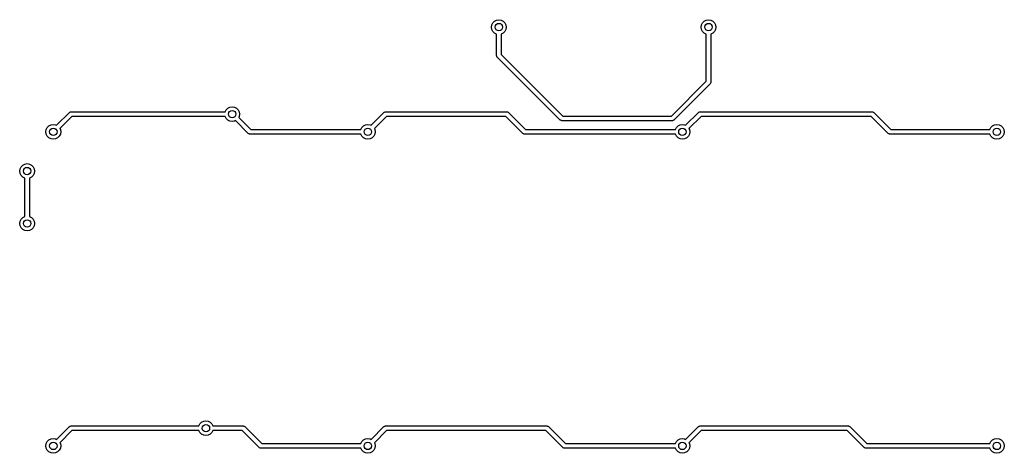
# Model space of a CAD drawing. Extents: x 3.41 to 5.54, y -3.06 to -0.6.
# Tile 1 of 4: x 3.41 to 5.51, y -3.06 to -2.13. Entities that reach past the tile are written whole.
import ezdxf

# ---------------------------------------------------------------- set-up
doc = ezdxf.new("R2010")
doc.units = 0
doc.header["$MEASUREMENT"] = 0
doc.layers.add('BLACK', color=7, linetype='CONTINUOUS')

msp = doc.modelspace()

# ---------------------------------------------------------------- linework, layer by layer
at = {"layer": 'BLACK', "linetype": 'CONTINUOUS'}
for p, q in [((4.42131, -2.13805), (4.4248, -2.13457)), ((4.4248, -2.13457), (4.42919, -2.13233)), ((4.42919, -2.13233), (4.43405, -2.13156)), ((4.43405, -2.13156), (4.43892, -2.13233)), ((4.43892, -2.13233), (4.44331, -2.13457)), ((4.44331, -2.13457), (4.44679, -2.13805)), ((4.86751, -2.13805), (4.87099, -2.13457)), ((4.87099, -2.13457), (4.87538, -2.13233)), ((4.87538, -2.13233), (4.88025, -2.13156)), ((4.88025, -2.13156), (4.88511, -2.13233)), ((4.88511, -2.13233), (4.8895, -2.13457)), ((4.8895, -2.13457), (4.89299, -2.13805)), ((4.41831, -2.14731), (4.41908, -2.14244)), ((4.41908, -2.15218), (4.41831, -2.14731)), ((4.41908, -2.14244), (4.42131, -2.13805)), ((4.42131, -2.15657), (4.41908, -2.15218)), ((4.4248, -2.16005), (4.42131, -2.15657)), ((4.44679, -2.15657), (4.44331, -2.16005)), ((4.44679, -2.13805), (4.44903, -2.14244)), ((4.44903, -2.15218), (4.44679, -2.15657)), ((4.44903, -2.14244), (4.4498, -2.14731)), ((4.4498, -2.14731), (4.44903, -2.15218)), ((4.8645, -2.14731), (4.86527, -2.14244)), ((4.86527, -2.15218), (4.8645, -2.14731)), ((4.86527, -2.14244), (4.86751, -2.13805)), ((4.86751, -2.15657), (4.86527, -2.15218)), ((4.87099, -2.16005), (4.86751, -2.15657)), ((4.89299, -2.15657), (4.8895, -2.16005)), ((4.89299, -2.13805), (4.89522, -2.14244)), ((4.89522, -2.15218), (4.89299, -2.15657)), ((4.89522, -2.14244), (4.896, -2.14731)), ((4.896, -2.14731), (4.89522, -2.15218)), ((4.42913, -2.16226), (4.4248, -2.16005)), ((4.42913, -2.20785), (4.42913, -2.16226)), ((4.44331, -2.16005), (4.43897, -2.16226)), ((4.43897, -2.16226), (4.43897, -2.20581)), ((4.87533, -2.16226), (4.87099, -2.16005)), ((4.87533, -2.26271), (4.87533, -2.16226)), ((4.8895, -2.16005), (4.88517, -2.16226)), ((4.88517, -2.16226), (4.88517, -2.26475)), ((4.42947, -2.20901), (4.42913, -2.20785)), ((4.42973, -2.21019), (4.42947, -2.20901)), ((4.42988, -2.2104), (4.42973, -2.21019)), ((4.42991, -2.21051), (4.42988, -2.2104)), ((4.43005, -2.21062), (4.42991, -2.21051)), ((4.43057, -2.21133), (4.43005, -2.21062)), ((4.56461, -2.34536), (4.43057, -2.21133)), ((4.43897, -2.20581), (4.57013, -2.33696)), ((4.80108, -2.33696), (4.87533, -2.26271)), ((4.88373, -2.26823), (4.8066, -2.34536)), ((4.88431, -2.26717), (4.88373, -2.26823)), ((4.88497, -2.26615), (4.88431, -2.26717)), ((4.885, -2.2659), (4.88497, -2.26615)), ((4.88506, -2.2658), (4.885, -2.2659)), ((4.88517, -2.26475), (4.88504, -2.26562)), ((4.88504, -2.26562), (4.88506, -2.2658)), ((3.85154, -2.32777), (3.85375, -2.32344)), ((3.85375, -2.32344), (3.85723, -2.31995)), ((3.85723, -2.31995), (3.86162, -2.31772)), ((3.86162, -2.31772), (3.86649, -2.31695)), ((3.86649, -2.31695), (3.87135, -2.31772)), ((3.87135, -2.31772), (3.87574, -2.31995)), ((3.87574, -2.31995), (3.87923, -2.32344)), ((3.87923, -2.32344), (3.88146, -2.32783)), ((3.49284, -2.35649), (3.52012, -2.32922)), ((3.52564, -2.33762), (3.4998, -2.36345)), ((3.52012, -2.32922), (3.52082, -2.32869)), ((3.52082, -2.32869), (3.52094, -2.32855)), ((3.52094, -2.32855), (3.52105, -2.32852)), ((3.52105, -2.32852), (3.52125, -2.32837)), ((3.52125, -2.32837), (3.52244, -2.32811)), ((3.52244, -2.32811), (3.5236, -2.32777)), ((3.5236, -2.32777), (3.85154, -2.32777)), ((3.85154, -2.33762), (3.52564, -2.33762)), ((3.85375, -2.34195), (3.85154, -2.33762)), ((3.85723, -2.34544), (3.85375, -2.34195)), ((3.86162, -2.34767), (3.85723, -2.34544)), ((3.88146, -2.33756), (3.8804, -2.33965)), ((3.8804, -2.33965), (3.90624, -2.36548)), ((3.88146, -2.32783), (3.88223, -2.33269)), ((3.88223, -2.33269), (3.88146, -2.33756)), ((4.16214, -2.35649), (4.18941, -2.32922)), ((4.19493, -2.33762), (4.1691, -2.36345)), ((4.18941, -2.32922), (4.19011, -2.32869)), ((4.19011, -2.32869), (4.19023, -2.32855)), ((4.19023, -2.32855), (4.19034, -2.32852)), ((4.19034, -2.32852), (4.19054, -2.32837)), ((4.19054, -2.32837), (4.19173, -2.32811)), ((4.19173, -2.32811), (4.19289, -2.32777)), ((4.19289, -2.32777), (4.45111, -2.32777)), ((4.44908, -2.33762), (4.19493, -2.33762)), ((4.48534, -2.37389), (4.44908, -2.33762)), ((4.45111, -2.32777), (4.45198, -2.3279)), ((4.45198, -2.3279), (4.45216, -2.32789)), ((4.45216, -2.32789), (4.45226, -2.32794)), ((4.45226, -2.32794), (4.45251, -2.32798)), ((4.45251, -2.32798), (4.45353, -2.32863)), ((4.45353, -2.32863), (4.45459, -2.32922)), ((4.45459, -2.32922), (4.49086, -2.36548)), ((4.56567, -2.34594), (4.56461, -2.34536)), ((4.56669, -2.3466), (4.56567, -2.34594)), ((4.57013, -2.33696), (4.80108, -2.33696)), ((4.80428, -2.34646), (4.80312, -2.3468)), ((4.80546, -2.34621), (4.80428, -2.34646)), ((4.80567, -2.34605), (4.80546, -2.34621)), ((4.80577, -2.34602), (4.80567, -2.34605)), ((4.80589, -2.34589), (4.80577, -2.34602)), ((4.8066, -2.34536), (4.80589, -2.34589)), ((4.83143, -2.35649), (4.8587, -2.32922)), ((4.86422, -2.33762), (4.83839, -2.36345)), ((4.8587, -2.32922), (4.85941, -2.32869)), ((4.85941, -2.32869), (4.85952, -2.32855)), ((4.85952, -2.32855), (4.85963, -2.32852)), ((4.85963, -2.32852), (4.85984, -2.32837)), ((4.85984, -2.32837), (4.86102, -2.32811)), ((4.86102, -2.32811), (4.86218, -2.32777)), ((4.86218, -2.32777), (5.22819, -2.32777)), ((5.22615, -2.33762), (4.86422, -2.33762)), ((5.26242, -2.37389), (5.22615, -2.33762)), ((5.22819, -2.32777), (5.22906, -2.3279)), ((5.22906, -2.3279), (5.22924, -2.32789)), ((5.22924, -2.32789), (5.22934, -2.32794)), ((5.22934, -2.32794), (5.22959, -2.32798)), ((5.22959, -2.32798), (5.23061, -2.32863)), ((5.23061, -2.32863), (5.23167, -2.32922)), ((5.23167, -2.32922), (5.26794, -2.36548)), ((3.47014, -2.37041), (3.47091, -2.36554)), ((3.47091, -2.36554), (3.47315, -2.36115)), ((3.47315, -2.36115), (3.47663, -2.35767)), ((3.47663, -2.35767), (3.48102, -2.35543)), ((3.48102, -2.35543), (3.48589, -2.35466)), ((3.48589, -2.35466), (3.49076, -2.35543)), ((3.49076, -2.35543), (3.49284, -2.35649)), ((3.4998, -2.36345), (3.50087, -2.36554)), ((3.50087, -2.36554), (3.50164, -2.37041)), ((3.86649, -2.34844), (3.86162, -2.34767)), ((3.87135, -2.34767), (3.86649, -2.34844)), ((3.87344, -2.34661), (3.87135, -2.34767)), ((3.90072, -2.37389), (3.87344, -2.34661)), ((3.90624, -2.36548), (4.14023, -2.36548)), ((4.14023, -2.36548), (4.14244, -2.36115)), ((4.14244, -2.36115), (4.14593, -2.35767)), ((4.14593, -2.35767), (4.15032, -2.35543)), ((4.15032, -2.35543), (4.15518, -2.35466)), ((4.15518, -2.35466), (4.16005, -2.35543)), ((4.16005, -2.35543), (4.16214, -2.35649)), ((4.1691, -2.36345), (4.17016, -2.36554)), ((4.17016, -2.36554), (4.17093, -2.37041)), ((4.49086, -2.36548), (4.80952, -2.36548)), ((4.56694, -2.34664), (4.56669, -2.3466)), ((4.56704, -2.34669), (4.56694, -2.34664)), ((4.56722, -2.34668), (4.56704, -2.34669)), ((4.56809, -2.3468), (4.56722, -2.34668)), ((4.80312, -2.3468), (4.56809, -2.3468)), ((4.80952, -2.36548), (4.81173, -2.36115)), ((4.81173, -2.36115), (4.81522, -2.35767)), ((4.81522, -2.35767), (4.81961, -2.35543)), ((4.81961, -2.35543), (4.82447, -2.35466)), ((4.82447, -2.35466), (4.82934, -2.35543)), ((4.82934, -2.35543), (4.83143, -2.35649)), ((4.83839, -2.36345), (4.83945, -2.36554)), ((4.83945, -2.36554), (4.84022, -2.37041)), ((5.26794, -2.36548), (5.47881, -2.36548)), ((5.47881, -2.36548), (5.48102, -2.36115)), ((5.48102, -2.36115), (5.48451, -2.35767)), ((5.48451, -2.35767), (5.4889, -2.35543)), ((5.4889, -2.35543), (5.49376, -2.35466)), ((5.49376, -2.35466), (5.49863, -2.35543)), ((5.49863, -2.35543), (5.50302, -2.35767)), ((5.50302, -2.35767), (5.5065, -2.36115)), ((5.5065, -2.36115), (5.50874, -2.36554)), ((5.50874, -2.36554), (5.50951, -2.37041)), ((3.47091, -2.37527), (3.47014, -2.37041)), ((3.47315, -2.37966), (3.47091, -2.37527)), ((3.47663, -2.38315), (3.47315, -2.37966)), ((3.48102, -2.38538), (3.47663, -2.38315)), ((3.48589, -2.38615), (3.48102, -2.38538)), ((3.49076, -2.38538), (3.48589, -2.38615)), ((3.49515, -2.38315), (3.49076, -2.38538)), ((3.49863, -2.37966), (3.49515, -2.38315)), ((3.50087, -2.37527), (3.49863, -2.37966)), ((3.50164, -2.37041), (3.50087, -2.37527)), ((3.90178, -2.37447), (3.90072, -2.37389)), ((3.9028, -2.37512), (3.90178, -2.37447)), ((3.90305, -2.37516), (3.9028, -2.37512)), ((3.90315, -2.37521), (3.90305, -2.37516)), ((3.90333, -2.3752), (3.90315, -2.37521)), ((3.9042, -2.37533), (3.90333, -2.3752)), ((4.14023, -2.37533), (3.9042, -2.37533)), ((4.14244, -2.37966), (4.14023, -2.37533)), ((4.14593, -2.38315), (4.14244, -2.37966)), ((4.15032, -2.38538), (4.14593, -2.38315)), ((4.15518, -2.38615), (4.15032, -2.38538)), ((4.16005, -2.38538), (4.15518, -2.38615)), ((4.16444, -2.38315), (4.16005, -2.38538)), ((4.16792, -2.37966), (4.16444, -2.38315)), ((4.17016, -2.37527), (4.16792, -2.37966)), ((4.17093, -2.37041), (4.17016, -2.37527)), ((4.48641, -2.37447), (4.48534, -2.37389)), ((4.48743, -2.37512), (4.48641, -2.37447)), ((4.48768, -2.37516), (4.48743, -2.37512)), ((4.48778, -2.37521), (4.48768, -2.37516)), ((4.48796, -2.3752), (4.48778, -2.37521)), ((4.48882, -2.37533), (4.48796, -2.3752)), ((4.80952, -2.37533), (4.48882, -2.37533)), ((4.81173, -2.37966), (4.80952, -2.37533)), ((4.81522, -2.38315), (4.81173, -2.37966)), ((4.81961, -2.38538), (4.81522, -2.38315)), ((4.82447, -2.38615), (4.81961, -2.38538)), ((4.82934, -2.38538), (4.82447, -2.38615)), ((4.83373, -2.38315), (4.82934, -2.38538)), ((4.83721, -2.37966), (4.83373, -2.38315)), ((4.83945, -2.37527), (4.83721, -2.37966)), ((4.84022, -2.37041), (4.83945, -2.37527)), ((5.26349, -2.37447), (5.26242, -2.37389)), ((5.26451, -2.37512), (5.26349, -2.37447)), ((5.26476, -2.37516), (5.26451, -2.37512)), ((5.26485, -2.37521), (5.26476, -2.37516)), ((5.26504, -2.3752), (5.26485, -2.37521)), ((5.2659, -2.37533), (5.26504, -2.3752)), ((5.47881, -2.37533), (5.2659, -2.37533)), ((5.48102, -2.37966), (5.47881, -2.37533)), ((5.48451, -2.38315), (5.48102, -2.37966)), ((5.4889, -2.38538), (5.48451, -2.38315)), ((5.49376, -2.38615), (5.4889, -2.38538)), ((5.49863, -2.38538), (5.49376, -2.38615)), ((5.50302, -2.38315), (5.49863, -2.38538)), ((5.5065, -2.37966), (5.50302, -2.38315)), ((5.50874, -2.37527), (5.5065, -2.37966)), ((5.50951, -2.37041), (5.50874, -2.37527)), ((3.41437, -2.45407), (3.41514, -2.4492)), ((3.41514, -2.4492), (3.41738, -2.44481)), ((3.41738, -2.44481), (3.42086, -2.44133)), ((3.42086, -2.44133), (3.42525, -2.43909)), ((3.42525, -2.43909), (3.43012, -2.43832)), ((3.43012, -2.43832), (3.43498, -2.43909)), ((3.43498, -2.43909), (3.43937, -2.44133)), ((3.43937, -2.44133), (3.44286, -2.44481)), ((3.44286, -2.44481), (3.44509, -2.4492)), ((3.44509, -2.4492), (3.44586, -2.45407)), ((3.41514, -2.45893), (3.41437, -2.45407)), ((3.41738, -2.46332), (3.41514, -2.45893)), ((3.42086, -2.46681), (3.41738, -2.46332)), ((3.4252, -2.46902), (3.42086, -2.46681)), ((3.4252, -2.55067), (3.4252, -2.46902)), ((3.43937, -2.46681), (3.43504, -2.46902)), ((3.43504, -2.46902), (3.43504, -2.55067)), ((3.44286, -2.46332), (3.43937, -2.46681)), ((3.44509, -2.45893), (3.44286, -2.46332)), ((3.44586, -2.45407), (3.44509, -2.45893)), ((3.41738, -2.55636), (3.42086, -2.55288)), ((3.42086, -2.55288), (3.4252, -2.55067)), ((3.43504, -2.55067), (3.43937, -2.55288)), ((3.43937, -2.55288), (3.44286, -2.55636)), ((3.41437, -2.56562), (3.41514, -2.56075)), ((3.41514, -2.57048), (3.41437, -2.56562)), ((3.41514, -2.56075), (3.41738, -2.55636)), ((3.41738, -2.57487), (3.41514, -2.57048)), ((3.42086, -2.57836), (3.41738, -2.57487)), ((3.44286, -2.57487), (3.43937, -2.57836)), ((3.44286, -2.55636), (3.44509, -2.56075)), ((3.44509, -2.57048), (3.44286, -2.57487)), ((3.44509, -2.56075), (3.44586, -2.56562)), ((3.44586, -2.56562), (3.44509, -2.57048)), ((3.42525, -2.58059), (3.42086, -2.57836)), ((3.43012, -2.58136), (3.42525, -2.58059)), ((3.43498, -2.58059), (3.43012, -2.58136)), ((3.43937, -2.57836), (3.43498, -2.58059)), ((3.79576, -2.99706), (3.79797, -2.99273)), ((3.79797, -2.99273), (3.80146, -2.98925)), ((3.80146, -2.98925), (3.80585, -2.98701)), ((3.80585, -2.98701), (3.81071, -2.98624)), ((3.81071, -2.98624), (3.81558, -2.98701)), ((3.81558, -2.98701), (3.81997, -2.98925)), ((3.81997, -2.98925), (3.82345, -2.99273)), ((3.82345, -2.99273), (3.82566, -2.99706)), ((3.49284, -3.02578), (3.52012, -2.99851)), ((3.52564, -3.00691), (3.4998, -3.03274)), ((3.52012, -2.99851), (3.52082, -2.99798)), ((3.52082, -2.99798), (3.52094, -2.99784)), ((3.52094, -2.99784), (3.52105, -2.99781)), ((3.52105, -2.99781), (3.52125, -2.99766)), ((3.52125, -2.99766), (3.52244, -2.99741)), ((3.52244, -2.99741), (3.5236, -2.99706)), ((3.5236, -2.99706), (3.79576, -2.99706)), ((3.79576, -3.00691), (3.52564, -3.00691)), ((3.79797, -3.01124), (3.79576, -3.00691)), ((3.80146, -3.01473), (3.79797, -3.01124)), ((3.80585, -3.01696), (3.80146, -3.01473)), ((3.81071, -3.01773), (3.80585, -3.01696)), ((3.81558, -3.01696), (3.81071, -3.01773)), ((3.81997, -3.01473), (3.81558, -3.01696)), ((3.82345, -3.01124), (3.81997, -3.01473)), ((3.82566, -3.00691), (3.82345, -3.01124)), ((3.82566, -2.99706), (3.88961, -2.99706)), ((3.88757, -3.00691), (3.82566, -3.00691)), ((3.92384, -3.04318), (3.88757, -3.00691)), ((3.88961, -2.99706), (3.89048, -2.99719)), ((3.89048, -2.99719), (3.89066, -2.99718)), ((3.89066, -2.99718), (3.89076, -2.99723)), ((3.89076, -2.99723), (3.89101, -2.99727)), ((3.89101, -2.99727), (3.89203, -2.99792)), ((3.89203, -2.99792), (3.89309, -2.99851)), ((3.89309, -2.99851), (3.92936, -3.03478)), ((4.16214, -3.02578), (4.18941, -2.99851)), ((4.19493, -3.00691), (4.1691, -3.03274)), ((4.18941, -2.99851), (4.19011, -2.99798)), ((4.19011, -2.99798), (4.19023, -2.99784)), ((4.19023, -2.99784), (4.19034, -2.99781)), ((4.19034, -2.99781), (4.19054, -2.99766)), ((4.19054, -2.99766), (4.19173, -2.99741)), ((4.19173, -2.99741), (4.19289, -2.99706)), ((4.19289, -2.99706), (4.53578, -2.99706)), ((4.53374, -3.00691), (4.19493, -3.00691)), ((4.57001, -3.04318), (4.53374, -3.00691)), ((4.53578, -2.99706), (4.53665, -2.99719)), ((4.53665, -2.99719), (4.53683, -2.99718)), ((4.53683, -2.99718), (4.53692, -2.99723)), ((4.53692, -2.99723), (4.53718, -2.99727)), ((4.53718, -2.99727), (4.53819, -2.99792)), ((4.53819, -2.99792), (4.53926, -2.99851)), ((4.53926, -2.99851), (4.57553, -3.03478)), ((4.83143, -3.02578), (4.8587, -2.99851)), ((4.86422, -3.00691), (4.83839, -3.03274)), ((4.8587, -2.99851), (4.85941, -2.99798)), ((4.85941, -2.99798), (4.85952, -2.99784)), ((4.85952, -2.99784), (4.85963, -2.99781)), ((4.85963, -2.99781), (4.85984, -2.99766)), ((4.85984, -2.99766), (4.86102, -2.99741)), ((4.86102, -2.99741), (4.86218, -2.99706)), ((4.86218, -2.99706), (5.17718, -2.99706)), ((5.17514, -3.00691), (4.86422, -3.00691)), ((5.21141, -3.04318), (5.17514, -3.00691)), ((5.17718, -2.99706), (5.17805, -2.99719)), ((5.17805, -2.99719), (5.17823, -2.99718)), ((5.17823, -2.99718), (5.17833, -2.99723)), ((5.17833, -2.99723), (5.17858, -2.99727)), ((5.17858, -2.99727), (5.1796, -2.99792)), ((5.1796, -2.99792), (5.18066, -2.99851)), ((5.18066, -2.99851), (5.21693, -3.03478)), ((3.47014, -3.0397), (3.47091, -3.03483)), ((3.47091, -3.03483), (3.47315, -3.03044)), ((3.47315, -3.03044), (3.47663, -3.02696)), ((3.47663, -3.02696), (3.48102, -3.02472)), ((3.48102, -3.02472), (3.48589, -3.02395)), ((3.48589, -3.02395), (3.49076, -3.02472)), ((3.49076, -3.02472), (3.49284, -3.02578)), ((3.4998, -3.03274), (3.50087, -3.03483)), ((3.50087, -3.03483), (3.50164, -3.0397)), ((3.92936, -3.03478), (4.14023, -3.03478)), ((4.14023, -3.03478), (4.14244, -3.03044)), ((4.14244, -3.03044), (4.14593, -3.02696)), ((4.14593, -3.02696), (4.15032, -3.02472)), ((4.15032, -3.02472), (4.15518, -3.02395)), ((4.15518, -3.02395), (4.16005, -3.02472)), ((4.16005, -3.02472), (4.16214, -3.02578)), ((4.1691, -3.03274), (4.17016, -3.03483)), ((4.17016, -3.03483), (4.17093, -3.0397)), ((4.57553, -3.03478), (4.80952, -3.03478)), ((4.80952, -3.03478), (4.81173, -3.03044)), ((4.81173, -3.03044), (4.81522, -3.02696)), ((4.81522, -3.02696), (4.81961, -3.02472)), ((4.81961, -3.02472), (4.82447, -3.02395)), ((4.82447, -3.02395), (4.82934, -3.02472)), ((4.82934, -3.02472), (4.83143, -3.02578)), ((4.83839, -3.03274), (4.83945, -3.03483)), ((4.83945, -3.03483), (4.84022, -3.0397)), ((5.21693, -3.03478), (5.47881, -3.03478)), ((5.47881, -3.03478), (5.48102, -3.03044)), ((5.48102, -3.03044), (5.48451, -3.02696)), ((5.48451, -3.02696), (5.4889, -3.02472)), ((5.4889, -3.02472), (5.49376, -3.02395)), ((5.49376, -3.02395), (5.49863, -3.02472)), ((5.49863, -3.02472), (5.50302, -3.02696)), ((5.50302, -3.02696), (5.5065, -3.03044)), ((5.5065, -3.03044), (5.50874, -3.03483)), ((5.50874, -3.03483), (5.50951, -3.0397)), ((3.47091, -3.04456), (3.47014, -3.0397)), ((3.47315, -3.04895), (3.47091, -3.04456)), ((3.47663, -3.05244), (3.47315, -3.04895)), ((3.48102, -3.05467), (3.47663, -3.05244)), ((3.48589, -3.05544), (3.48102, -3.05467)), ((3.49076, -3.05467), (3.48589, -3.05544)), ((3.49515, -3.05244), (3.49076, -3.05467)), ((3.49863, -3.04895), (3.49515, -3.05244)), ((3.50087, -3.04456), (3.49863, -3.04895)), ((3.50164, -3.0397), (3.50087, -3.04456)), ((3.92491, -3.04376), (3.92384, -3.04318)), ((3.92592, -3.04442), (3.92491, -3.04376)), ((3.92618, -3.04445), (3.92592, -3.04442)), ((3.92627, -3.04451), (3.92618, -3.04445)), ((3.92645, -3.04449), (3.92627, -3.04451)), ((3.92732, -3.04462), (3.92645, -3.04449)), ((4.14023, -3.04462), (3.92732, -3.04462)), ((4.14244, -3.04895), (4.14023, -3.04462)), ((4.14593, -3.05244), (4.14244, -3.04895)), ((4.15032, -3.05467), (4.14593, -3.05244)), ((4.15518, -3.05544), (4.15032, -3.05467)), ((4.16005, -3.05467), (4.15518, -3.05544)), ((4.16444, -3.05244), (4.16005, -3.05467)), ((4.16792, -3.04895), (4.16444, -3.05244)), ((4.17016, -3.04456), (4.16792, -3.04895)), ((4.17093, -3.0397), (4.17016, -3.04456)), ((4.57107, -3.04376), (4.57001, -3.04318)), ((4.57209, -3.04442), (4.57107, -3.04376)), ((4.57234, -3.04445), (4.57209, -3.04442)), ((4.57244, -3.04451), (4.57234, -3.04445)), ((4.57262, -3.04449), (4.57244, -3.04451)), ((4.57349, -3.04462), (4.57262, -3.04449)), ((4.80952, -3.04462), (4.57349, -3.04462)), ((4.81173, -3.04895), (4.80952, -3.04462)), ((4.81522, -3.05244), (4.81173, -3.04895)), ((4.81961, -3.05467), (4.81522, -3.05244)), ((4.82447, -3.05544), (4.81961, -3.05467)), ((4.82934, -3.05467), (4.82447, -3.05544)), ((4.83373, -3.05244), (4.82934, -3.05467)), ((4.83721, -3.04895), (4.83373, -3.05244)), ((4.83945, -3.04456), (4.83721, -3.04895)), ((4.84022, -3.0397), (4.83945, -3.04456)), ((5.21248, -3.04376), (5.21141, -3.04318)), ((5.21349, -3.04442), (5.21248, -3.04376)), ((5.21375, -3.04445), (5.21349, -3.04442)), ((5.21384, -3.04451), (5.21375, -3.04445)), ((5.21403, -3.04449), (5.21384, -3.04451)), ((5.21489, -3.04462), (5.21403, -3.04449)), ((5.47881, -3.04462), (5.21489, -3.04462)), ((5.48102, -3.04895), (5.47881, -3.04462)), ((5.48451, -3.05244), (5.48102, -3.04895)), ((5.4889, -3.05467), (5.48451, -3.05244)), ((5.49376, -3.05544), (5.4889, -3.05467)), ((5.49863, -3.05467), (5.49376, -3.05544)), ((5.50302, -3.05244), (5.49863, -3.05467)), ((5.5065, -3.04895), (5.50302, -3.05244)), ((5.50874, -3.04456), (5.5065, -3.04895)), ((5.50951, -3.0397), (5.50874, -3.04456))]:
    msp.add_line(p, q, dxfattribs=at)
at = {"layer": 'BLACK'}
for centre in [(4.43405, -2.14731), (4.88025, -2.14731), (3.86649, -2.33269), (3.48589, -2.37041), (4.15518, -2.37041), (4.82447, -2.37041), (5.49376, -2.37041), (3.43012, -2.45407), (3.43012, -2.56562), (3.81071, -3.00199), (3.48589, -3.0397), (4.15518, -3.0397), (4.82447, -3.0397), (5.49376, -3.0397)]:
    msp.add_circle(centre, 0.007874, dxfattribs=at)

doc.saveas('drawing.dxf')
